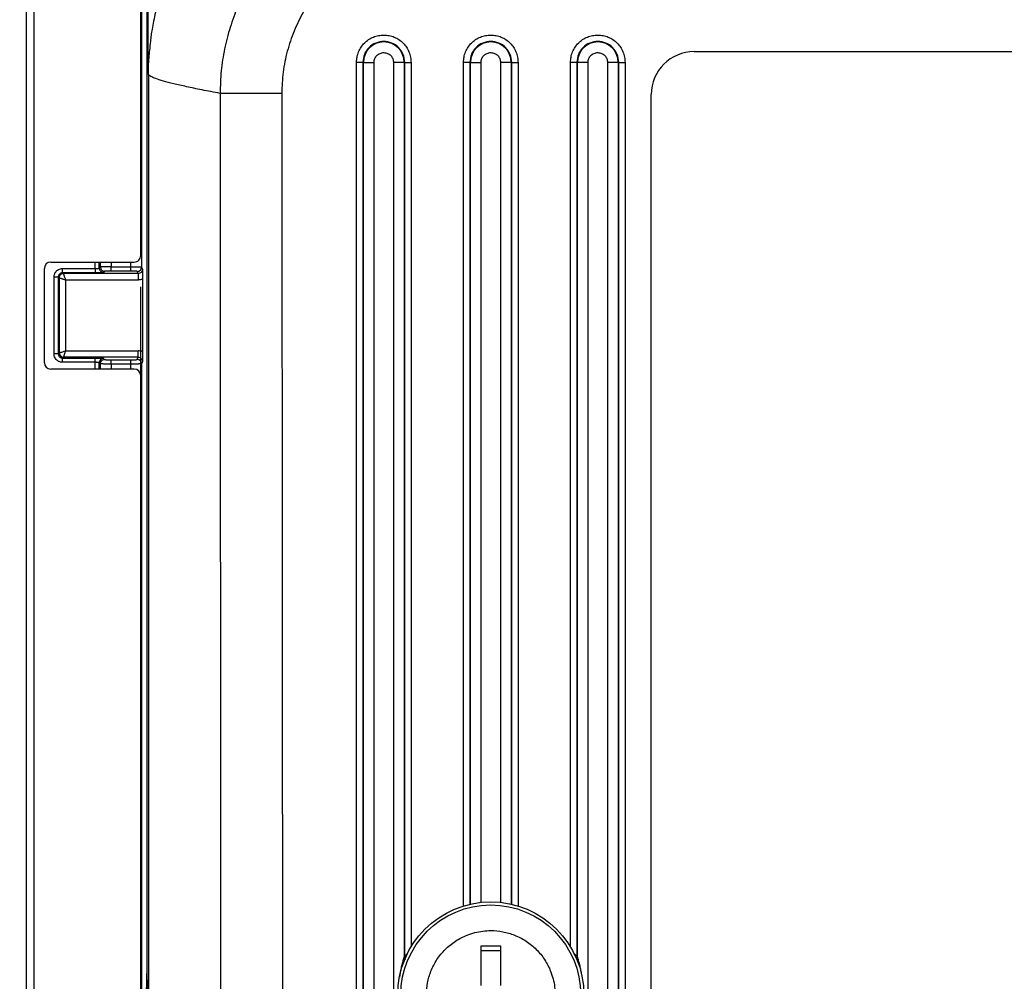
# Model space of a CAD drawing. Extents: x 3 to 428, y 3 to 275.
# Tile 34 of 42: x 287 to 328, y 142 to 181. Entities that reach past the tile are written whole.
import ezdxf

# ---------------------------------------------------------------- set-up
doc = ezdxf.new("R2010")
doc.units = 0
doc.linetypes.add('SLD-SOLID', pattern=[0])
doc.layers.get('0').update_dxf_attribs({"linetype": 'CONTINUOUS'})
doc.layers.add('DIMENSION', color=7, linetype='SLD-SOLID')
doc.styles.add('SLDTEXTSTYLE1', font='Gothic.ttf', dxfattribs={"width": 0.913})
doc.dimstyles.new('SLDDIMSTYLE1', dxfattribs={"dimtxt": 3.175, "dimasz": 3.302, "dimexe": 0, "dimexo": 0.0625, "dimgap": 0.79375, "dimtad": 0, "dimtih": 1, "dimtoh": 1, "dimdec": 0, "dimlfac": 1.142857, "dimrnd": 1e-09, "dimzin": 12, "dimdsep": 46, "dimtxsty": 'SLDTEXTSTYLE1', "dimsah": 1, "dimcen": 0.09, "dimadec": 0, "dimazin": 0, "dimtfac": 1, "dimtdec": 3, "dimtofl": 0, "dimtmove": 0, "dimatfit": 3, "dimfxl": 1, "dimtolj": 1, "dimtzin": 12, "dimarcsym": 0})
doc.dimstyles.new('SLDDIMSTYLE2', dxfattribs={"dimtxt": 3.175, "dimasz": 3.302, "dimexe": 0, "dimexo": 0.0625, "dimgap": 0.79375, "dimtad": 0, "dimtih": 1, "dimtoh": 1, "dimdec": 0, "dimlfac": 1.142857, "dimrnd": 1e-09, "dimzin": 12, "dimdsep": 46, "dimtxsty": 'SLDTEXTSTYLE1', "dimsah": 1, "dimcen": 0.09, "dimadec": 0, "dimazin": 0, "dimtfac": 1, "dimtdec": 0, "dimtofl": 0, "dimtmove": 0, "dimatfit": 3, "dimfxl": 1, "dimtolj": 1, "dimtzin": 12, "dimarcsym": 0})

# ---------------------------------------------------------------- blocks, each defined once
blk = doc.blocks.new('_D_5')
at = {"layer": 'DIMENSION'}
for p, q in [((293.852, 190.888), (270.556, 190.888)), ((273.731, 190.888), (273.731, 158.728)), ((273.731, 115.165), (273.731, 153.688)), ((293.852, 115.165), (270.556, 115.165))]:
    blk.add_line(p, q, dxfattribs=at)
for points in [[(273.731, 190.888), (273.223, 187.586), (274.239, 187.586)], [(273.731, 115.165), (274.239, 118.467), (273.223, 118.467)]]:
    blk.add_solid(points, dxfattribs=at)
at = {"layer": 'DIMENSION', "insert": (271.385, 157.744), "char_height": 3.175, "attachment_point": 1, "style": 'SLDTEXTSTYLE1'}
blk.add_mtext('87', dxfattribs=at)
blk = doc.blocks.new('_D_7')
at = {"layer": 'DIMENSION'}
for p, q in [((292.199, 170.543), (292.199, 93.039)), ((403.955, 170.543), (403.955, 93.039)), ((292.199, 96.214), (346.197, 96.214)), ((403.955, 96.214), (353.235, 96.214))]:
    blk.add_line(p, q, dxfattribs=at)
for points in [[(292.199, 96.214), (295.501, 95.706), (295.501, 96.722)], [(403.955, 96.214), (400.653, 96.722), (400.653, 95.706)]]:
    blk.add_solid(points, dxfattribs=at)
at = {"layer": 'DIMENSION', "insert": (346.197, 97.75), "char_height": 3.175, "attachment_point": 1, "style": 'SLDTEXTSTYLE1'}
blk.add_mtext('128', dxfattribs=at)
blk = doc.blocks.new('_D_8')
at = {"layer": 'DIMENSION'}
for p, q in [((292.199, 170.543), (292.199, 93.039)), ((284.561, 122.068), (284.561, 93.039)), ((284.561, 96.214), (278.49, 96.214)), ((292.199, 96.214), (284.561, 96.214))]:
    blk.add_line(p, q, dxfattribs=at)
for points in [[(284.561, 96.214), (287.863, 95.706), (287.863, 96.722)], [(292.199, 96.214), (288.897, 96.722), (288.897, 95.706)]]:
    blk.add_solid(points, dxfattribs=at)
at = {"layer": 'DIMENSION', "insert": (276.144, 97.75), "char_height": 3.175, "attachment_point": 1, "style": 'SLDTEXTSTYLE1'}
blk.add_mtext('9', dxfattribs=at)

msp = doc.modelspace()

# ---------------------------------------------------------------- linework, layer by layer
at = {"color": 7, "linetype": 'SLD-SOLID'}
for p, q in [((292.1993, 171.8131), (292.1993, 187.9656)), ((292.2373, 187.9656), (292.2373, 171.3478)), ((292.4459, 187.9656), (292.4459, 142.5697)), ((287.8242, 185.201), (287.8242, 132.0269)), ((314.8271, 180.1519), (381.3271, 180.1519)), ((301.0241, 124.5894), (301.0241, 179.7144)), ((301.2856, 179.7144), (301.2856, 124.5894)), ((301.2856, 179.7144), (301.3062, 179.7144)), ((301.3062, 179.7144), (301.7421, 179.7144)), ((301.3062, 124.5893), (301.3062, 179.7144)), ((301.7421, 124.5894), (301.7421, 179.7144)), ((302.973, 179.7144), (302.5372, 179.7144)), ((302.5372, 179.7144), (302.5372, 124.5894)), ((302.9937, 179.7147), (302.973, 179.7144)), ((302.973, 179.7144), (302.973, 143.1362)), ((302.9937, 143.1922), (302.9937, 179.7147)), ((305.6606, 179.7144), (305.6812, 179.7144)), ((305.6812, 179.7144), (306.1171, 179.7144)), ((307.348, 179.7144), (306.9122, 179.7144)), ((307.3687, 179.7147), (307.348, 179.7144)), ((310.0356, 179.7144), (310.0562, 179.7144)), ((310.0356, 179.7144), (310.0356, 143.1922)), ((310.4921, 179.7144), (310.0562, 179.7144)), ((310.0562, 143.1362), (310.0562, 179.7144)), ((310.4921, 124.5894), (310.4921, 179.7144)), ((311.723, 179.7144), (311.2872, 179.7144)), ((311.2872, 179.7144), (311.2872, 124.5894)), ((311.7437, 179.7147), (311.723, 179.7144)), ((311.723, 179.7144), (311.723, 124.5894)), ((311.7437, 124.5893), (311.7437, 179.7147)), ((312.0052, 179.7144), (312.0052, 124.5894)), ((292.5035, 179.2244), (292.5146, 179.2156)), ((292.5146, 179.2156), (292.5146, 126.8381)), ((313.0771, 127.6519), (313.0771, 178.4019)), ((288.5242, 171.5506), (291.9367, 171.5506)), ((288.2618, 167.4381), (288.2618, 171.2881)), ((289.0056, 171.1132), (289.0056, 171.2879)), ((289.0056, 171.2879), (290.3327, 171.2879)), ((289.0056, 171.1132), (289.0389, 171.0799)), ((290.3327, 171.1132), (289.0056, 171.1132)), ((290.3327, 171.2879), (290.3327, 171.1132)), ((290.5504, 171.3483), (290.5074, 171.3053)), ((290.7251, 171.1735), (290.6822, 171.1306)), ((290.9873, 171.3613), (291.7999, 171.3613)), ((291.7999, 171.1866), (290.9873, 171.1866)), ((292.0934, 171.0799), (292.0624, 171.173)), ((292.2373, 171.3478), (292.2681, 171.2554)), ((288.656, 167.8053), (288.656, 170.9384)), ((288.8641, 170.9051), (288.8308, 170.9384)), ((288.8308, 170.9384), (288.8308, 167.8053)), ((288.8641, 170.9051), (288.8641, 167.8386)), ((292.0934, 171.0799), (289.0389, 171.0799)), ((289.1262, 170.8177), (289.1262, 167.926)), ((292.0934, 170.8177), (289.1262, 170.8177)), ((292.2726, 170.8562), (292.2726, 167.8876)), ((289.1262, 167.926), (292.0934, 167.926)), ((292.0934, 167.6639), (292.0934, 167.926)), ((288.8308, 167.8053), (288.656, 167.8053)), ((288.8641, 167.8386), (288.8308, 167.8053)), ((289.0389, 167.6639), (289.0056, 167.6306)), ((289.0056, 167.6306), (290.3327, 167.6306)), ((289.0056, 167.4558), (289.0056, 167.6306)), ((292.0934, 167.6639), (289.0389, 167.6639)), ((290.3327, 167.624), (290.3327, 167.6306)), ((290.6822, 167.6132), (290.7251, 167.5702)), ((290.9873, 167.5572), (291.7999, 167.5572)), ((290.9873, 167.3824), (290.9873, 167.5572)), ((292.0624, 167.5707), (292.0934, 167.6639)), ((292.2681, 167.4883), (292.2373, 167.396)), ((291.9367, 167.1756), (288.5242, 167.1756)), ((290.3327, 167.4558), (289.0056, 167.4558)), ((290.5504, 167.3955), (290.5074, 167.4384)), ((291.7999, 167.3824), (290.9873, 167.3824)), ((292.2373, 167.396), (292.2373, 138.6578)), ((292.1993, 139.1406), (292.1993, 166.9131)), ((306.1209, 143.6119), (306.9084, 143.6119)), ((306.1209, 141.9931), (306.1209, 143.6119)), ((306.9084, 143.397), (306.1209, 143.397)), ((306.9084, 143.6119), (306.9084, 141.9931)), ((302.973, 143.1362), (302.9937, 143.1922)), ((310.0356, 143.1922), (310.0562, 143.1362)), ((292.4459, 142.5697), (292.4558, 142.5564)), ((292.4585, 142.4896), (292.4634, 142.4969))]:
    msp.add_line(p, q, dxfattribs=at)
at = {"color": 8, "linetype": 'SLD-SOLID'}
for p, q in [((292.5035, 179.2244), (292.5035, 187.7832)), ((287.5208, 185.201), (287.5208, 132.0269)), ((303.2552, 179.7144), (303.2552, 143.5649)), ((305.3991, 145.2385), (305.3991, 179.7144)), ((305.6606, 179.7144), (305.6606, 145.3086)), ((305.6812, 145.3133), (305.6812, 179.7144)), ((306.1171, 145.3744), (306.1171, 179.7144)), ((306.9122, 179.7144), (306.9122, 145.3703)), ((307.348, 179.7144), (307.348, 145.3133)), ((307.3687, 145.3086), (307.3687, 179.7147)), ((307.6302, 179.7144), (307.6302, 145.2385)), ((309.7741, 143.5649), (309.7741, 179.7144)), ((290.3327, 171.2879), (290.3327, 171.5506)), ((290.5074, 171.3053), (290.5074, 171.5506)), ((290.5504, 171.3483), (290.5504, 171.5506)), ((290.9873, 171.5506), (290.9873, 171.3613)), ((291.7999, 171.3613), (291.7999, 171.5506)), ((290.3327, 167.1756), (290.3327, 167.4558)), ((290.5074, 167.1756), (290.5074, 167.4384)), ((290.5504, 167.1756), (290.5504, 167.3955)), ((290.9873, 167.3824), (290.9873, 167.1756)), ((291.7999, 167.1756), (291.7999, 167.3824)), ((292.4585, 142.4896), (292.4639, 142.4896))]:
    msp.add_line(p, q, dxfattribs=at)
at = {"color": 7, "linetype": 'SLD-SOLID', "flags": 128}
for points in [[(297.9692, 178.4469), (297.6612, 178.4466), (297.3575, 178.4464), (297.0623, 178.4462), (296.7796, 178.446), (296.5133, 178.4458), (296.2671, 178.4456), (296.0444, 178.4454), (295.8483, 178.4452), (295.6815, 178.4451), (295.5463, 178.445), (295.4445, 178.4449)], [(297.9692, 178.4469), (297.9896, 155.9669), (298.0046, 141.9954), (298.0086, 138.2165), (298.0097, 137.1287), (298.0102, 136.5754)]]:
    msp.add_lwpolyline(points, dxfattribs=at)
at = {"color": 7, "linetype": 'SLD-SOLID'}
for radius in [3.8062, 3.6788]:
    msp.add_circle((306.5146, 141.5994), radius, dxfattribs=at)
for centre, radius, start, end in [((302.1396, 179.7144), 0.8334, 0, 180), ((306.5146, 179.7144), 0.8334, 0, 179.99998), ((310.8896, 179.7144), 0.8334, 0, 180), ((314.8271, 178.4019), 1.75, 90, 180), ((288.5243, 171.2881), 0.2625, 90, 180), ((290.7257, 171.3488), 0.1753, 180.18331, 269.81722), ((292.0623, 171.3481), 0.1751, 270.02746, 359.90366), ((289.0394, 167.8392), 0.1753, 180.1817, 269.8167), ((290.6828, 167.4379), 0.1753, 90.1833, 179.8183), ((292.0623, 167.3957), 0.1751, 0.09612, 89.97277), ((288.5243, 167.4381), 0.2625, 180, 270)]:
    msp.add_arc(centre, radius, start, end, dxfattribs=at)
for centre, major_axis, ratio, start_param, end_param in [((291.9367, 171.8131), (-0.2626, 0), 0.9996573, 1.5707963, 3.1415927), ((291.9367, 166.9131), (0.2626, 0), 0.9996573, 0, 1.5707963), ((292.455, 141.6819), (0, 0.875), 0.0261859, 4.712389, 6.2482787)]:
    msp.add_ellipse(centre, major_axis=major_axis, ratio=ratio, start_param=start_param, end_param=end_param, dxfattribs=at)
for points, knots in [([(304.6334, 187.6418), (304.3151, 187.6308), (303.6835, 187.609), (302.7546, 187.4546), (301.8604, 187.2182), (301.0085, 186.898), (300.2056, 186.5032), (299.457, 186.0414), (298.7675, 185.5202), (298.1277, 184.9363), (297.5398, 184.2884), (297.0074, 183.575), (296.5438, 182.8093), (296.1544, 181.998), (295.8441, 181.1479), (295.6189, 180.2667), (295.4744, 179.3623), (295.4545, 178.7513), (295.4445, 178.4449)], [0, 0, 0, 0, 0.0662238, 0.1313835, 0.1954448, 0.2584441, 0.3204107, 0.3813304, 0.441191, 0.4999964, 0.5612966, 0.6229402, 0.6849297, 0.7472515, 0.8098952, 0.872892, 0.9362725, 1, 1, 1, 1]), ([(304.632, 185.1084), (304.3424, 185.0976), (303.7626, 185.0761), (302.9072, 184.8996), (302.0798, 184.622), (301.2946, 184.2355), (300.5662, 183.7497), (299.9072, 183.1726), (299.3296, 182.5141), (298.8432, 181.7859), (298.4562, 181.0007), (298.1781, 180.1729), (298.0013, 179.3171), (297.9799, 178.7367), (297.9692, 178.4469)], [0, 0, 0, 0, 0.0830023, 0.1661975, 0.2494581, 0.3327997, 0.4164512, 0.4999068, 0.5833308, 0.6669969, 0.7503992, 0.8336558, 0.9169187, 1, 1, 1, 1]), ([(292.9408, 182.2976), (292.9179, 182.2137), (292.8685, 182.0321), (292.7964, 181.7331), (292.7259, 181.407), (292.6677, 181.0975), (292.6247, 180.8206), (292.5919, 180.5348), (292.5616, 180.229), (292.5263, 179.8902), (292.5031, 179.569), (292.5033, 179.3356), (292.5035, 179.2244)], [0, 0, 0, 0, 0.0828398, 0.1792418, 0.2934538, 0.4020274, 0.4815905, 0.5630774, 0.6784284, 0.7773339, 0.8939815, 1, 1, 1, 1]), ([(301.0241, 179.7144), (301.0282, 179.7876), (301.0363, 179.9339), (301.1036, 180.1448), (301.2065, 180.3394), (301.347, 180.5094), (301.517, 180.6491), (301.7115, 180.752), (301.9221, 180.8163), (302.1412, 180.8369), (302.3603, 180.8156), (302.5705, 180.7508), (302.7646, 180.6474), (302.934, 180.5076), (303.0739, 180.3375), (303.1762, 180.1432), (303.2432, 179.9329), (303.2512, 179.7873), (303.2552, 179.7144)], [0, 0, 0, 0, 0.062668, 0.1251757, 0.1879985, 0.2504825, 0.3128765, 0.3755126, 0.4379138, 0.5004984, 0.562923, 0.6254375, 0.6878721, 0.7503246, 0.8125451, 0.8754055, 0.9375944, 1, 1, 1, 1]), ([(305.3991, 179.7144), (305.4032, 179.7876), (305.4113, 179.9339), (305.4786, 180.1448), (305.5815, 180.3394), (305.722, 180.5094), (305.892, 180.6491), (306.0865, 180.752), (306.2971, 180.8163), (306.5162, 180.8369), (306.7353, 180.8156), (306.9455, 180.7508), (307.1396, 180.6474), (307.309, 180.5076), (307.4489, 180.3375), (307.5512, 180.1432), (307.6182, 179.9329), (307.6262, 179.7873), (307.6302, 179.7144)], [0, 0, 0, 0, 0.0626679, 0.1251756, 0.1879989, 0.2504829, 0.3128762, 0.3755132, 0.4379144, 0.500499, 0.5629237, 0.6254373, 0.6878728, 0.7503245, 0.812545, 0.8754055, 0.9375944, 1, 1, 1, 1]), ([(309.7741, 179.7144), (309.7782, 179.7876), (309.7863, 179.9339), (309.8536, 180.1448), (309.9565, 180.3394), (310.097, 180.5094), (310.267, 180.6491), (310.4615, 180.752), (310.6721, 180.8163), (310.8912, 180.8369), (311.1103, 180.8156), (311.3205, 180.7508), (311.5146, 180.6474), (311.684, 180.5076), (311.8239, 180.3375), (311.9262, 180.1432), (311.9932, 179.9329), (312.0012, 179.7873), (312.0052, 179.7144)], [0, 0, 0, 0, 0.062668, 0.1251755, 0.1879988, 0.2504828, 0.3128761, 0.375513, 0.4379143, 0.5004989, 0.5629236, 0.6254372, 0.6878727, 0.7503245, 0.812545, 0.8754055, 0.9375944, 1, 1, 1, 1]), ([(302.9936, 179.7147), (302.9808, 179.8264), (302.955, 180.0499), (302.7575, 180.3341), (302.4752, 180.524), (302.1395, 180.5906), (301.8038, 180.5239), (301.5216, 180.334), (301.3241, 180.0497), (301.2984, 179.8262), (301.2856, 179.7144)], [0, 0, 0, 0, 0.1249998, 0.2499993, 0.374999, 0.5000001, 0.6249995, 0.7499993, 0.875, 1, 1, 1, 1]), ([(307.3687, 179.7147), (307.3558, 179.8264), (307.33, 180.0499), (307.1325, 180.3341), (306.8502, 180.524), (306.5145, 180.5906), (306.1788, 180.5239), (305.8966, 180.334), (305.6991, 180.0497), (305.6734, 179.8262), (305.6606, 179.7144)], [0, 0, 0, 0, 0.1249997, 0.2499998, 0.3749994, 0.4999993, 0.6249998, 0.7499994, 0.8750001, 1, 1, 1, 1]), ([(311.7437, 179.7147), (311.7308, 179.8264), (311.705, 180.0499), (311.5075, 180.3341), (311.2252, 180.524), (310.8895, 180.5906), (310.5538, 180.5239), (310.2716, 180.334), (310.0741, 180.0497), (310.0484, 179.8262), (310.0356, 179.7144)], [0, 0, 0, 0, 0.1249997, 0.25, 0.3749997, 0.4999996, 0.624999, 0.7499997, 0.8749997, 1, 1, 1, 1]), ([(301.7421, 179.7144), (301.7481, 179.7666), (301.7602, 179.8712), (301.8529, 180.0039), (301.9854, 180.0922), (302.1426, 180.1224), (302.2993, 180.0899), (302.4308, 179.9995), (302.5203, 179.867), (302.5316, 179.7643), (302.5372, 179.7144)], [0, 0, 0, 0, 0.1255656, 0.2511525, 0.376724, 0.502322, 0.6278904, 0.7533002, 0.8798882, 1, 1, 1, 1]), ([(306.1171, 179.7144), (306.1231, 179.7666), (306.1352, 179.8712), (306.2279, 180.0039), (306.3604, 180.0922), (306.5176, 180.1224), (306.6743, 180.0899), (306.8058, 179.9995), (306.8953, 179.867), (306.9066, 179.7643), (306.9122, 179.7144)], [0, 0, 0, 0, 0.1255654, 0.251152, 0.3767232, 0.5023209, 0.6278917, 0.7533012, 0.879889, 1, 1, 1, 1]), ([(310.4921, 179.7144), (310.4981, 179.7666), (310.5102, 179.8712), (310.6029, 180.0039), (310.7354, 180.0922), (310.8926, 180.1224), (311.0493, 180.0899), (311.1808, 179.9995), (311.2703, 179.867), (311.2816, 179.7643), (311.2872, 179.7144)], [0, 0, 0, 0, 0.1255649, 0.2511516, 0.376725, 0.5023202, 0.627891, 0.7533006, 0.8798884, 1, 1, 1, 1]), ([(301.2856, 179.7144), (301.2793, 179.7144), (301.2666, 179.7144), (301.2051, 179.7144), (301.1215, 179.7144), (301.0566, 179.7144), (301.0241, 179.7144)], [0, 0, 0, 0, 0.2500058, 0.5000054, 0.7499967, 1, 1, 1, 1]), ([(302.9937, 179.7147), (303, 179.7146), (303.0126, 179.7146), (303.0741, 179.7145), (303.1577, 179.7144), (303.2227, 179.7144), (303.2552, 179.7144)], [0, 0, 0, 0, 0.2499981, 0.5000003, 0.7499941, 1, 1, 1, 1]), ([(305.6606, 179.7144), (305.6543, 179.7144), (305.6416, 179.7144), (305.5801, 179.7144), (305.4965, 179.7144), (305.4316, 179.7144), (305.3991, 179.7144)], [0, 0, 0, 0, 0.2500044, 0.5000049, 0.7500041, 1, 1, 1, 1]), ([(307.3687, 179.7147), (307.375, 179.7146), (307.3876, 179.7146), (307.4491, 179.7145), (307.5327, 179.7144), (307.5977, 179.7144), (307.6302, 179.7144)], [0, 0, 0, 0, 0.2500044, 0.5000049, 0.7500041, 1, 1, 1, 1]), ([(310.0356, 179.7144), (310.0293, 179.7144), (310.0166, 179.7144), (309.9551, 179.7144), (309.8715, 179.7144), (309.8066, 179.7144), (309.7741, 179.7144)], [0, 0, 0, 0, 0.2500044, 0.5000049, 0.7500041, 1, 1, 1, 1]), ([(311.7437, 179.7147), (311.75, 179.7146), (311.7626, 179.7146), (311.8241, 179.7145), (311.9077, 179.7144), (311.9727, 179.7144), (312.0052, 179.7144)], [0, 0, 0, 0, 0.2500044, 0.5000049, 0.7500041, 1, 1, 1, 1]), ([(295.4445, 178.4449), (295.1916, 178.4931), (294.6854, 178.5894), (294.0598, 178.7207), (293.5323, 178.842), (293.1124, 178.9524), (292.8009, 179.0518), (292.5892, 179.1409), (292.5395, 179.1907), (292.5146, 179.2156)], [0, 0, 0, 0, 0.1424387, 0.2850272, 0.4277605, 0.5706322, 0.7136345, 0.8567594, 1, 1, 1, 1]), ([(295.4445, 178.4449), (295.4454, 176.8747), (295.4472, 173.7016), (295.4501, 168.9033), (295.4531, 164.0376), (295.4565, 159.1358), (295.46, 154.2103), (295.4635, 149.7937), (295.4666, 145.8798), (295.4693, 142.4779), (295.4719, 139.0742), (295.4743, 135.69), (295.4764, 132.3463), (295.4782, 129.0642), (295.4791, 126.8991), (295.4794, 125.8303)], [0, 0, 0, 0, 0.0895319, 0.1809249, 0.273589, 0.3669663, 0.4604211, 0.5544323, 0.6187918, 0.6835872, 0.7484056, 0.8128609, 0.8765482, 0.9390612, 1, 1, 1, 1]), ([(288.656, 170.9384), (288.6569, 170.9572), (288.6587, 170.9942), (288.672, 171.048), (288.6934, 171.099), (288.7261, 171.1518), (288.7731, 171.2035), (288.8386, 171.2489), (288.9174, 171.2815), (288.9758, 171.2858), (289.0056, 171.2879)], [0, 0, 0, 0, 0.1025042, 0.2022952, 0.3019065, 0.4038847, 0.5409629, 0.6808873, 0.8377091, 1, 1, 1, 1]), ([(289.0056, 171.1132), (288.9924, 171.1124), (288.9662, 171.1107), (288.9289, 171.0972), (288.8954, 171.0764), (288.8675, 171.0484), (288.8467, 171.015), (288.8332, 170.9777), (288.8316, 170.9515), (288.8308, 170.9384)], [0, 0, 0, 0, 0.1433417, 0.2863098, 0.4290312, 0.5716332, 0.7142436, 0.8569901, 1, 1, 1, 1]), ([(290.3327, 171.2879), (290.3444, 171.288), (290.3689, 171.2883), (290.406, 171.2898), (290.4427, 171.2922), (290.4751, 171.2957), (290.5001, 171.3), (290.5049, 171.3035), (290.5074, 171.3053)], [0, 0, 0, 0, 0.1316166, 0.2772013, 0.4368051, 0.610461, 0.7981892, 1, 1, 1, 1]), ([(290.4468, 171.1142), (290.4442, 171.1142), (290.4097, 171.1132), (290.3697, 171.1132), (290.3327, 171.1132)], [0, 0, 0, 0, 0.0752937, 1, 1, 1, 1]), ([(290.5074, 171.3053), (290.5076, 171.2597), (290.5265, 171.2143), (290.5911, 171.1496), (290.6365, 171.1307), (290.6822, 171.1306)], [0, 0, 0, 0, 0.5, 0.5, 1, 1, 1, 1]), ([(290.9873, 171.3613), (290.9873, 171.3613), (290.9581, 171.3613), (290.8965, 171.361), (290.8037, 171.3599), (290.7121, 171.3581), (290.6313, 171.3555), (290.5688, 171.3523), (290.5567, 171.3496), (290.5504, 171.3483)], [0, 0, 0, 0, 0.0000311, 0.1321584, 0.2781157, 0.4378928, 0.6114767, 0.7988517, 1, 1, 1, 1]), ([(290.9873, 171.1866), (290.9731, 171.1865), (290.945, 171.1864), (290.904, 171.1859), (290.8615, 171.185), (290.8188, 171.1835), (290.7746, 171.1811), (290.7363, 171.1778), (290.7289, 171.1749), (290.7251, 171.1735)], [0, 0, 0, 0, 0.1068757, 0.2116776, 0.3169898, 0.4532939, 0.5933542, 0.7947825, 1, 1, 1, 1]), ([(290.9873, 171.1866), (290.9873, 171.1889), (290.9873, 171.2087), (290.9873, 171.273), (290.9873, 171.317), (290.9873, 171.3613)], [0, 0, 0, 0, 0.5, 0.5, 1, 1, 1, 1]), ([(291.7999, 171.1866), (291.7999, 171.1889), (291.7999, 171.2087), (291.7999, 171.273), (291.7999, 171.317), (291.7999, 171.3613)], [0, 0, 0, 0, 0.5, 0.5, 1, 1, 1, 1]), ([(291.7999, 171.3613), (291.8191, 171.3613), (291.859, 171.3613), (291.92, 171.3609), (291.9827, 171.3603), (292.045, 171.3593), (292.1042, 171.3578), (292.1571, 171.3559), (292.1998, 171.3535), (292.2301, 171.3507), (292.2349, 171.3488), (292.2373, 171.3478)], [0, 0, 0, 0, 0.0848603, 0.1762729, 0.2742408, 0.3787684, 0.4898612, 0.6075275, 0.7317736, 0.8625989, 1, 1, 1, 1]), ([(292.0624, 171.173), (292.0613, 171.1738), (292.059, 171.1754), (292.0465, 171.1777), (292.0262, 171.1799), (291.9959, 171.1821), (291.9485, 171.1843), (291.8827, 171.1862), (291.8277, 171.1864), (291.7999, 171.1866)], [0, 0, 0, 0, 0.1117817, 0.2209609, 0.3306051, 0.4620592, 0.5966647, 0.7965061, 1, 1, 1, 1]), ([(292.2681, 171.2554), (292.2682, 171.2094), (292.2494, 171.1637), (292.1847, 171.0987), (292.1392, 171.0798), (292.0934, 171.0799)], [0, 0, 0, 0, 0.5, 0.5, 1, 1, 1, 1]), ([(292.2681, 171.2554), (292.2687, 171.2262), (292.2696, 171.1832), (292.2707, 171.1191), (292.2716, 171.0547), (292.2724, 170.9685), (292.2725, 170.8928), (292.2726, 170.8562)], [0, 0, 0, 0, 0.2803026, 0.4130798, 0.5397274, 0.7773117, 1, 1, 1, 1]), ([(288.8308, 170.9384), (288.8285, 170.9384), (288.8086, 170.9384), (288.7444, 170.9384), (288.7003, 170.9384), (288.656, 170.9384)], [0, 0, 0, 0, 0.5, 0.5, 1, 1, 1, 1]), ([(289.0389, 171.0799), (288.9912, 171.0797), (288.9424, 171.0573), (288.8964, 171.0084), (288.8855, 170.9911), (288.8692, 170.9515), (288.8642, 170.9288), (288.8641, 170.9051)], [0, 0, 0, 0, 0.5, 0.5, 0.75, 0.75, 1, 1, 1, 1]), ([(289.1262, 170.8177), (289.112, 170.8226), (289.0843, 170.8322), (289.0446, 170.8454), (289.0086, 170.8572), (288.9768, 170.8676), (288.9494, 170.8767), (288.9137, 170.8886), (288.8766, 170.9009), (288.8682, 170.9037), (288.8641, 170.9051)], [0, 0, 0, 0, 0.1102921, 0.2150107, 0.3141843, 0.4078469, 0.496039, 0.5788094, 0.794829, 1, 1, 1, 1]), ([(289.0389, 171.0799), (289.0393, 171.0785), (289.0403, 171.0758), (289.0445, 171.0631), (289.0508, 171.0441), (289.0633, 171.0065), (289.0873, 170.9333), (289.1125, 170.8584), (289.1262, 170.8177)], [0, 0, 0, 0, 0.1017908, 0.2061626, 0.3133792, 0.4236838, 0.6869085, 1, 1, 1, 1]), ([(292.0934, 171.0799), (292.0934, 171.0767), (292.0934, 171.0491), (292.0934, 170.9478), (292.0934, 170.878), (292.0934, 170.8177)], [0, 0, 0, 0, 0.5, 0.5, 1, 1, 1, 1]), ([(292.2726, 170.8562), (292.2535, 170.8486), (292.2155, 170.8334), (292.1549, 170.8204), (292.114, 170.8186), (292.0934, 170.8177)], [0, 0, 0, 0, 0.3340292, 0.6651878, 1, 1, 1, 1]), ([(288.8641, 167.8386), (288.8657, 167.8392), (288.8689, 167.8403), (288.8843, 167.8455), (288.9078, 167.8532), (288.9485, 167.8667), (289.0198, 167.8906), (289.0881, 167.9133), (289.1262, 167.926)], [0, 0, 0, 0, 0.1128441, 0.2294237, 0.3500951, 0.4751795, 0.7069783, 1, 1, 1, 1]), ([(289.1262, 167.926), (289.1208, 167.9098), (289.1103, 167.8787), (289.096, 167.8352), (289.0835, 167.7977), (289.073, 167.7662), (289.0589, 167.7241), (289.044, 167.6788), (289.0405, 167.6687), (289.0389, 167.6639)], [0, 0, 0, 0, 0.1253248, 0.240683, 0.3460973, 0.4415995, 0.5272343, 0.772024, 1, 1, 1, 1]), ([(292.2726, 167.8876), (292.2726, 167.8695), (292.2725, 167.8332), (292.2723, 167.7794), (292.2719, 167.7264), (292.2714, 167.6752), (292.2707, 167.6255), (292.2696, 167.5611), (292.2687, 167.5176), (292.2681, 167.4883)], [0, 0, 0, 0, 0.1098026, 0.2212223, 0.3369398, 0.4593537, 0.5832844, 0.7188621, 1, 1, 1, 1]), ([(289.0056, 167.4558), (288.9868, 167.4567), (288.9498, 167.4584), (288.8959, 167.4718), (288.845, 167.4931), (288.7922, 167.5259), (288.7405, 167.5729), (288.6951, 167.6384), (288.6625, 167.7171), (288.6582, 167.7756), (288.656, 167.8053)], [0, 0, 0, 0, 0.1025042, 0.2022952, 0.3019065, 0.4038847, 0.5409629, 0.6808873, 0.8377091, 1, 1, 1, 1]), ([(288.8308, 167.8053), (288.8316, 167.7922), (288.8333, 167.766), (288.8467, 167.7286), (288.8676, 167.6952), (288.8956, 167.6673), (288.929, 167.6464), (288.9663, 167.633), (288.9925, 167.6314), (289.0056, 167.6306)], [0, 0, 0, 0, 0.1433324, 0.2862944, 0.4290127, 0.5716147, 0.7142282, 0.8569808, 1, 1, 1, 1]), ([(290.3327, 167.6306), (290.3598, 167.6305), (290.3926, 167.6305), (290.4229, 167.6299), (290.4281, 167.6298)], [0, 0, 0, 0, 0.8281242, 1, 1, 1, 1]), ([(290.5504, 167.3955), (290.5505, 167.4411), (290.5694, 167.4865), (290.6341, 167.5512), (290.6795, 167.5701), (290.7251, 167.5702)], [0, 0, 0, 0, 0.5, 0.5, 1, 1, 1, 1]), ([(290.7251, 167.5702), (290.7267, 167.5695), (290.7299, 167.5679), (290.7433, 167.5657), (290.7641, 167.5636), (290.7945, 167.5615), (290.8415, 167.5593), (290.9062, 167.5576), (290.9601, 167.5573), (290.9873, 167.5572)], [0, 0, 0, 0, 0.1115487, 0.2205695, 0.3299733, 0.4613328, 0.595838, 0.7960949, 1, 1, 1, 1]), ([(291.7999, 167.5572), (291.8144, 167.5572), (291.8432, 167.5573), (291.8852, 167.5579), (291.9286, 167.5589), (291.9719, 167.5604), (292.0162, 167.5629), (292.0537, 167.5664), (292.0595, 167.5693), (292.0624, 167.5707)], [0, 0, 0, 0, 0.1070832, 0.2120342, 0.3175747, 0.4540387, 0.594293, 0.7952494, 1, 1, 1, 1]), ([(291.7999, 167.3824), (291.7999, 167.423), (291.7999, 167.4698), (291.7999, 167.537), (291.7999, 167.5551), (291.7999, 167.5572)], [0, 0, 0, 0, 0.5, 0.5, 1, 1, 1, 1]), ([(292.0934, 167.6639), (292.1392, 167.6639), (292.1847, 167.6451), (292.2494, 167.58), (292.2682, 167.5343), (292.2681, 167.4883)], [0, 0, 0, 0, 0.5, 0.5, 1, 1, 1, 1]), ([(290.5074, 167.4384), (290.5058, 167.4398), (290.5027, 167.4425), (290.4874, 167.446), (290.4667, 167.449), (290.4417, 167.4515), (290.4146, 167.4534), (290.3867, 167.4548), (290.3593, 167.4556), (290.3413, 167.4557), (290.3327, 167.4558)], [0, 0, 0, 0, 0.1526645, 0.2974032, 0.4342231, 0.5631338, 0.6841478, 0.7972816, 0.9025564, 1, 1, 1, 1]), ([(290.9873, 167.3824), (290.9682, 167.3824), (290.9286, 167.3825), (290.8682, 167.3828), (290.8064, 167.3834), (290.7451, 167.3844), (290.6868, 167.3859), (290.6344, 167.3877), (290.5916, 167.39), (290.5603, 167.3927), (290.5538, 167.3945), (290.5504, 167.3955)], [0, 0, 0, 0, 0.086328, 0.1788413, 0.277543, 0.3824378, 0.493531, 0.6108308, 0.734343, 0.8640671, 1, 1, 1, 1]), ([(292.2373, 167.396), (292.236, 167.3953), (292.2335, 167.3939), (292.2184, 167.392), (292.1962, 167.3901), (292.1675, 167.3885), (292.1336, 167.387), (292.0958, 167.3858), (292.055, 167.3847), (292.0124, 167.3839), (291.9689, 167.3833), (291.9253, 167.3829), (291.8824, 167.3826), (291.8406, 167.3825), (291.8132, 167.3824), (291.7999, 167.3824)], [0, 0, 0, 0, 0.0948562, 0.1867216, 0.2756018, 0.3614998, 0.4444169, 0.5243524, 0.6013006, 0.6752569, 0.7462148, 0.8141726, 0.8791243, 0.9410697, 1, 1, 1, 1]), ([(303.8833, 141.5994), (303.8921, 141.7648), (303.9096, 142.0955), (304.0334, 142.5014), (304.1754, 142.8151), (304.3564, 143.1246), (304.6415, 143.4727), (305.0593, 143.815), (305.4786, 144.031), (305.8586, 144.1552), (306.1841, 144.2173), (306.5694, 144.2408), (307.0108, 144.2003), (307.4166, 144.0812), (307.7303, 143.9385), (308.0398, 143.7576), (308.388, 143.4724), (308.7301, 143.0547), (308.9465, 142.6355), (309.0698, 142.2556), (309.1342, 141.9301), (309.142, 141.7099), (309.1459, 141.5994)], [0, 0, 0, 0, 0.0600221, 0.1199594, 0.1526824, 0.1850471, 0.2499932, 0.3149955, 0.3799415, 0.4200929, 0.4598988, 0.5000008, 0.5600089, 0.6199607, 0.6526836, 0.6850482, 0.7499942, 0.8149968, 0.8799426, 0.9200553, 0.9598614, 1, 1, 1, 1]), ([(303.0314, 143.0924), (303.0222, 143.1046), (302.9998, 143.1341), (302.9959, 143.1707), (302.9937, 143.1922)], [0, 0, 0, 0, 0.4131446, 1, 1, 1, 1]), ([(292.4437, 141.6149), (292.4437, 141.6473), (292.4437, 141.7106), (292.4439, 141.803), (292.4443, 141.8903), (292.445, 141.992), (292.4462, 142.1076), (292.4479, 142.228), (292.45, 142.3334), (292.4524, 142.4186), (292.4553, 142.4757), (292.4574, 142.4848), (292.4585, 142.4896)], [0, 0, 0, 0, 0.0717106, 0.1402638, 0.2063713, 0.270826, 0.380724, 0.500175, 0.619311, 0.7295296, 0.8597066, 1, 1, 1, 1])]:
    msp.add_open_spline(points, degree=3, knots=knots, dxfattribs=at)
at = {"color": 8, "linetype": 'SLD-SOLID'}
for points, knots in [([(290.6822, 171.1306), (290.6785, 171.1291), (290.6711, 171.1261), (290.6367, 171.1221), (290.5903, 171.1189), (290.5294, 171.1161), (290.4768, 171.1149), (290.4468, 171.1142)], [0, 0, 0, 0, 0.2087147, 0.4159647, 0.5885514, 0.7658094, 1, 1, 1, 1]), ([(290.3327, 167.4558), (290.3327, 167.478), (290.3327, 167.5224), (290.3327, 167.5785), (290.3327, 167.6153), (290.3327, 167.6217), (290.3327, 167.624)], [0, 0, 0, 0, 0.2788665, 0.5577341, 0.8366043, 1, 1, 1, 1]), ([(290.4281, 167.6298), (290.4483, 167.6295), (290.4916, 167.6288), (290.551, 167.6267), (290.6125, 167.6236), (290.6665, 167.619), (290.6769, 167.6151), (290.6822, 167.6132)], [0, 0, 0, 0, 0.1454811, 0.312717, 0.4843439, 0.7399707, 1, 1, 1, 1]), ([(302.7935, 142.323), (302.8012, 142.3779), (302.8193, 142.508), (302.8569, 142.6925), (302.8976, 142.8655), (302.9326, 142.9952), (302.9559, 143.0764), (302.9683, 143.1189), (302.9715, 143.1307), (302.973, 143.1362)], [0, 0, 0, 0, 0.1806026, 0.4285201, 0.6201298, 0.7790816, 0.9025996, 0.9538212, 1, 1, 1, 1]), ([(302.973, 143.1362), (302.9752, 143.1146), (302.9789, 143.0793), (303.0005, 143.0508), (303.0089, 143.0397)], [0, 0, 0, 0, 0.610125, 1, 1, 1, 1]), ([(303.1085, 143.2732), (303.1039, 143.2701), (303.082, 143.2556), (303.0518, 143.2344), (303.0205, 143.2121), (303.0008, 143.1971), (302.9959, 143.1938), (302.9937, 143.1922)], [0, 0, 0, 0, 0.0736505, 0.344407, 0.5873471, 0.8047944, 1, 1, 1, 1]), ([(310.0356, 143.1922), (310.03, 143.1966), (310.0179, 143.2062), (309.9722, 143.2388), (309.9319, 143.2656), (309.917, 143.2755)], [0, 0, 0, 0, 0.3518178, 0.7603351, 1, 1, 1, 1]), ([(310.0356, 143.1922), (310.0337, 143.1706), (310.0312, 143.14), (310.0133, 143.1154), (310.0081, 143.1082)], [0, 0, 0, 0, 0.7092033, 1, 1, 1, 1]), ([(310.0562, 143.1362), (310.0544, 143.1145), (310.0517, 143.0838), (310.0335, 143.059), (310.0282, 143.0517)], [0, 0, 0, 0, 0.7063966, 1, 1, 1, 1]), ([(310.0562, 143.1362), (310.0577, 143.1308), (310.0608, 143.1193), (310.073, 143.0777), (310.0915, 143.0131), (310.1152, 142.9269), (310.1384, 142.8362), (310.1665, 142.7164), (310.1921, 142.5978), (310.2062, 142.5132), (310.2109, 142.4848)], [0, 0, 0, 0, 0.0553223, 0.1166116, 0.2640543, 0.3799133, 0.510999, 0.6582935, 0.8850071, 1, 1, 1, 1])]:
    msp.add_open_spline(points, degree=3, knots=knots, dxfattribs=at)
at = {"color": 7, "linetype": 'SLD-SOLID'}
msp.add_open_spline([(292.2726, 167.8876), (292.2166, 167.9132), (292.1549, 167.9264), (292.0934, 167.926)], degree=3, dxfattribs=at)

# ---------------------------------------------------------------- dimensions: what is measured, and where the dimension line sits
at = {"layer": 'DIMENSION'}
dim = msp.add_linear_dim(base=(273.7314, 115.1653), p1=(295.1221, 190.8885), p2=(295.1221, 115.1653), angle=90, dimstyle='SLDDIMSTYLE2', dxfattribs=at)
dim.commit()
dim.dimension.update_dxf_attribs({"geometry": '_D_5', "text_midpoint": (273.7314, 156.2081), "dimtype": 160})
for base, p2, dimstyle, picture, middle in [((284.5609, 96.2144), (284.5609, 123.3381), 'SLDDIMSTYLE1', '_D_8', (277.3173, 96.2144)), ((403.955, 96.2144), (403.955, 171.8131), 'SLDDIMSTYLE2', '_D_7', (349.716, 96.2144))]:
    dim = msp.add_linear_dim(base=base, p1=(292.1993, 171.8131), p2=p2, dimstyle=dimstyle, dxfattribs=at)
    dim.commit()
    dim.dimension.update_dxf_attribs({"geometry": picture, "text_midpoint": middle, "dimtype": 160})

doc.saveas('drawing.dxf')
